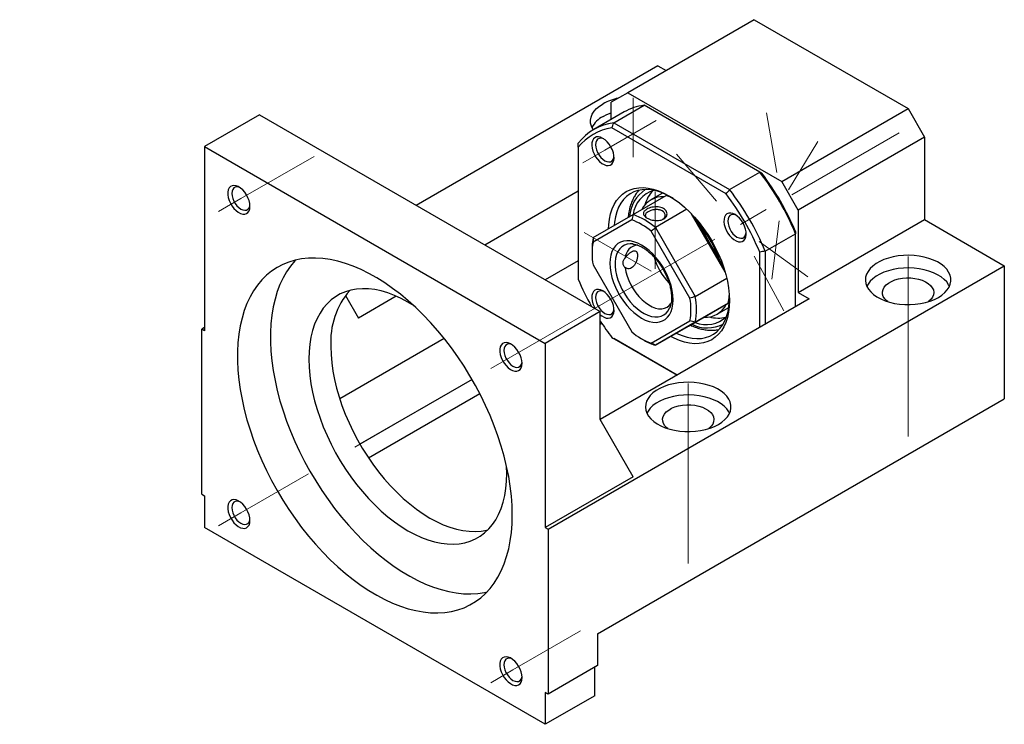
# Model space of a CAD drawing. Header units: millimetres. Extents: x 33 to 273, y 7 to 196.
# Tile 8 of 8: x 169 to 254, y 118 to 179. Entities that reach past the tile are written whole.
import ezdxf

# ---------------------------------------------------------------- set-up
doc = ezdxf.new("R2010")
doc.units = ezdxf.units.MM
doc.linetypes.add('CENTERX2', pattern=[20.32, 12.7, -2.54, 2.54, -2.54])
doc.layers.add('FORMAT', color=7, linetype='Continuous')
doc.styles.add('SLDTEXTSTYLE1', font='TXT', dxfattribs={"width": 0.75, "bigfont": 'bigfont'})
doc.styles.add('SLDTEXTSTYLE4', font='TXT', dxfattribs={"width": 0.675, "bigfont": 'bigfont'})

# ---------------------------------------------------------------- blocks, each defined once
blk = doc.blocks.new('SW_NOTE_0')
at = {"layer": 'FORMAT', "color": 0, "char_height": 3.175, "attachment_point": 2}
for s, insert, style in [('\\M+19655\\M+196CA\\M+19AA4 I-I', (8.632, 4.093), 'SLDTEXTSTYLE1'), ('\\M+194E4\\M+197E1 1 : 1.5', (8.386, -1.141), 'SLDTEXTSTYLE4')]:
    blk.add_mtext(s, dxfattribs=dict(at, insert=insert, style=style))

msp = doc.modelspace()

# ---------------------------------------------------------------- linework, layer by layer
at = {"color": 7, "linetype": 'Continuous', "lineweight": 25}
for p, q in [((232.2010722, 178.88623909), (221.35876864, 172.62711048)), ((232.2010722, 178.88623909), (245.40039919, 171.26642982)), ((223.95149305, 174.93885063), (203.21191706, 162.96614825)), ((223.95149305, 174.93885063), (224.65737374, 174.53135438)), ((221.35876864, 172.62711048), (219.94455485, 171.81043683)), ((221.35876864, 172.62711048), (234.55809563, 165.0073012)), ((219.94455485, 170.33235401), (219.94455485, 171.81043683)), ((220.16344977, 170.05152039), (222.75617462, 171.54826859)), ((232.68928417, 165.8140065), (222.75617462, 171.54826859)), ((189.77466408, 170.72330594), (185.06061986, 168.00194614)), ((189.77466408, 170.72330594), (219.00174389, 153.85087191)), ((221.05660471, 170.97432566), (218.46387986, 169.47757747)), ((234.55809563, 165.0073012), (245.40039919, 171.26642982)), ((245.40039919, 171.26642982), (246.81461298, 168.81693968)), ((220.16344977, 170.05152039), (230.09655932, 164.3172583)), ((229.79328201, 163.94802017), (219.99532336, 169.60426131)), ((246.81461298, 168.81693968), (235.97230942, 162.55781106)), ((246.81461298, 168.81693968), (246.81461298, 161.74025243)), ((185.06061986, 168.00194614), (185.06061986, 152.21549083)), ((185.06061986, 168.00194614), (214.28769967, 151.1295121)), ((217.11612814, 167.94159695), (217.11612814, 156.62727594)), ((230.09655932, 164.3172583), (232.68928417, 165.8140065)), ((235.97230942, 162.55781106), (234.55809563, 165.0073012)), ((217.11612814, 164.18947692), (209.10447409, 159.56444748)), ((221.81414086, 162.1746087), (224.64256757, 163.80742468)), ((224.2935268, 163.99049709), (223.35071848, 163.44622543)), ((224.35334371, 164.02360058), (224.2935268, 163.99049709)), ((225.20910112, 163.58938439), (225.16173871, 163.60265452)), ((218.39849078, 160.20215487), (221.81414086, 162.1746087)), ((226.43120233, 162.62587172), (223.73182401, 161.06755378)), ((229.70415372, 157.25497017), (226.83188298, 162.22988913)), ((235.97230942, 162.55781106), (235.97230942, 155.48112382)), ((221.69559209, 161.72127322), (218.37896713, 159.80600397)), ((227.07527456, 161.9677166), (229.59879406, 157.59685261)), ((235.97230942, 155.48112382), (246.81461298, 161.74025243)), ((246.81461298, 161.74025243), (253.64997834, 157.79428001)), ((226.69559226, 155.00491848), (223.3789673, 160.7494814)), ((223.73182401, 161.06755378), (227.14747409, 155.15147432)), ((233.14388183, 159.0391409), (235.73660669, 160.5358891)), ((235.73660669, 154.25651132), (235.73660669, 160.5358891)), ((221.83661781, 159.64646573), (221.78360327, 159.65286737)), ((218.29463963, 159.15487201), (218.29463919, 158.88273568)), ((232.67247724, 152.48762761), (232.67247724, 158.96110777)), ((233.14388183, 159.0391409), (233.14388183, 152.75976313)), ((217.11612814, 158.20151106), (214.29076585, 156.57046413)), ((214.52340241, 135.2069885), (253.64997834, 157.79428001)), ((218.37896713, 157.86210442), (221.69559209, 152.11754149)), ((253.64997834, 157.79428001), (253.64997834, 146.36270886)), ((227.14747409, 155.15147432), (229.84680324, 156.70976387)), ((235.97230942, 155.48112382), (236.91511774, 154.93685216)), ((197.14293682, 155.23896752), (198.25994772, 153.30403567)), ((201.50185346, 155.17554801), (198.25994772, 153.30403567)), ((236.91511774, 154.93685216), (219.00220487, 144.59594767)), ((226.56025072, 152.59736677), (229.9759008, 154.56982059)), ((229.9759008, 154.56982059), (227.14747409, 152.93700461)), ((230.05804588, 155.12108248), (230.07023949, 155.16873334)), ((219.00174389, 153.85087191), (214.28769967, 151.1295121)), ((219.00174389, 144.59674322), (219.00174389, 153.85087191)), ((229.01692455, 153.63100503), (229.95973287, 154.17527669)), ((219.14018839, 152.83782757), (219.00174565, 152.75790627)), ((223.3789673, 151.14574967), (226.69559226, 153.06101892)), ((227.14747409, 152.93700461), (223.73182401, 150.96455079)), ((185.06061986, 152.48762742), (184.82491712, 152.35155913)), ((184.82491712, 138.19818483), (184.82491712, 152.35155913)), ((185.06061986, 152.21549083), (184.82491712, 152.35155913)), ((223.73182401, 150.96455079), (226.56025072, 152.59736677)), ((205.61318019, 151.56100056), (196.65446187, 146.38924256)), ((219.99532336, 151.64036354), (225.60006857, 148.404813)), ((225.60002988, 148.40479009), (220.16344977, 151.54326098)), ((222.53659015, 151.53466485), (222.77225458, 151.39857495)), ((214.28769967, 151.1295121), (214.28769967, 135.3430568)), ((208.00882198, 148.0449074), (198.38837005, 142.49113871)), ((208.68581101, 146.80264397), (199.13737574, 141.29044962)), ((218.76604467, 126.2246426), (253.64997834, 146.36270886)), ((221.83017324, 139.69723411), (219.00174389, 144.59674322)), ((210.98787012, 139.96928229), (210.97144865, 140.58807942)), ((221.83017324, 139.69723411), (214.28769967, 135.3430568)), ((184.82491712, 138.19818483), (185.06061986, 138.06211653)), ((185.06061986, 138.06211653), (185.06061986, 135.34031439)), ((214.28769967, 118.46788036), (185.06061986, 135.34031439)), ((214.28769967, 135.3430568), (214.52340241, 135.2069885)), ((214.52340241, 135.2069885), (214.52340241, 121.0536142)), ((218.76604467, 126.2246426), (218.76604467, 123.50283945)), ((218.76604467, 123.50283945), (214.52340241, 121.0536142)), ((218.53034193, 120.9171056), (218.53034193, 123.36677153)), ((214.52340241, 121.0536142), (214.28769967, 121.1896825)), ((214.28769967, 121.1896825), (214.28769967, 118.46788036)), ((218.53034193, 120.9171056), (214.28769967, 118.46788036))]:
    msp.add_line(p, q, dxfattribs=at)
at = {"color": 7, "linetype": 'Continuous', "lineweight": 25, "flags": 128}
for points in [[(218.39466859, 169.43678527), (218.35358375, 169.50379423), (218.2367404, 169.75552838), (218.17437096, 170.0136438), (218.16741893, 170.27422754), (218.2159901, 170.53332913), (218.3193491, 170.78702141), (218.47592903, 171.03145782), (218.68335475, 171.2629345), (218.93848433, 171.47794059), (219.23744795, 171.67321815)], [(219.23744795, 170.58449702), (219.57571526, 170.75708504), (219.94455528, 170.90312227)], [(219.22763607, 168.71147631), (219.03547762, 168.79984257), (218.85118613, 168.83946111), (218.68230678, 168.82871031), (218.53575297, 168.76803114), (218.41752535, 168.65990631), (218.33246335, 168.50876342), (218.2840498, 168.3207907), (218.2742669, 168.10368245), (218.30351505, 167.8663285), (218.37059703, 167.61844468), (218.47276626, 167.37018037), (218.60583967, 167.13170003), (218.76436977, 166.91276598), (218.94186551, 166.72234169), (219.1310614, 166.5682235), (219.32421075, 166.45672075), (219.51340619, 166.39239828), (219.69090238, 166.37789009), (219.84943248, 166.41378918), (219.98250589, 166.49862623), (220.08467512, 166.62892846), (220.15175666, 166.79936134), (220.18100481, 167.00294608), (220.17122191, 167.23134943), (220.12280879, 167.475219), (220.0377468, 167.72457238), (219.91951918, 167.96919991), (219.77296537, 168.19908652), (219.60408602, 168.40482126), (219.41979453, 168.57798113), (219.22763607, 168.71147631)], [(219.31419121, 168.65696757), (219.21692375, 168.69476789), (219.05003101, 168.72367669), (218.90031794, 168.70147462), (218.77529063, 168.62927443), (218.68121974, 168.51069727), (218.62282133, 168.35168838), (218.60302417, 168.16022148), (218.62282133, 167.94589727), (218.68121974, 167.71946351), (218.77529063, 167.49227391), (218.90031794, 167.27572026), (219.05003101, 167.08066316), (219.21692375, 166.9168817), (219.39262694, 166.79258988), (219.56833012, 166.71401912), (219.73522242, 166.68511057), (219.88493593, 166.70731239), (220.00996324, 166.77951259), (220.10403413, 166.89809025), (220.16243254, 167.05709864), (220.17831136, 167.16010533)], [(188.96208689, 162.89109715), (188.94254656, 163.12427555), (188.88472459, 163.37046846), (188.79098913, 163.61959593), (188.66517727, 163.86146101), (188.51243885, 164.0861594), (188.33902827, 164.28449366), (188.15204554, 164.44834268), (187.9591438, 164.57099891), (187.76822209, 164.64744097), (187.58709513, 164.67454056), (187.42317989, 164.65118556), (187.28318738, 164.57833326), (187.17284693, 164.45896674), (187.09667703, 164.29797264), (187.05779657, 164.10194193), (187.05779657, 163.8789002), (187.09667703, 163.63797805), (187.17284693, 163.38904108), (187.28318738, 163.14227818), (187.42317989, 162.90779396), (187.58709513, 162.69518646), (187.76822209, 162.5131603), (187.9591438, 162.36916885), (188.15204554, 162.26910547), (188.33902827, 162.21706882), (188.51243885, 162.21518748), (188.66517727, 162.26353886), (188.79098913, 162.36014365), (188.88472459, 162.50104746), (188.94254656, 162.68048056), (188.96208689, 162.89109715)], [(188.10055526, 164.48552933), (188.01119077, 164.5198163), (187.84678908, 164.54829441), (187.69930936, 164.52642334), (187.57614924, 164.45530141), (187.48348149, 164.33849322), (187.42595544, 164.18185731), (187.40645374, 163.99324851), (187.42595544, 163.78212354), (187.48348149, 163.55906945), (187.57614924, 163.33527037), (187.69930936, 163.12194978), (187.84678908, 162.92980326), (188.01119077, 162.76846621), (188.18427119, 162.64602917), (188.35735162, 162.56863181), (188.5217533, 162.54015472), (188.66923215, 162.56202527), (188.79239314, 162.63314771), (188.88506001, 162.7499554), (188.94258695, 162.9065908), (188.95755698, 163.0009986)], [(219.71103496, 160.96011679), (219.72858517, 161.29818272), (219.78763159, 161.78200968), (219.88554267, 162.23548714), (220.02157382, 162.65516337), (220.19468937, 163.03784467), (220.40357134, 163.38061884), (220.6466309, 163.6808767), (220.92201753, 163.93633367), (221.22763596, 164.14504489), (221.56115978, 164.30542258), (221.92005095, 164.41624543), (222.30157784, 164.47667086), (222.70283691, 164.48623812), (223.12077439, 164.44487539), (223.5522095, 164.35289695), (223.99385881, 164.21100234), (224.44236096, 164.02027218), (224.89430269, 163.78215778), (225.34624441, 163.49847137), (225.79474656, 163.17137197), (226.23639587, 162.80334915), (226.66783099, 162.3972032), (227.08576847, 161.95602559), (227.48702754, 161.48317446), (227.86855442, 160.98224747), (228.22744559, 160.4570577), (228.56096941, 159.91160161), (228.86658784, 159.35003085), (229.14197447, 158.77661925), (229.38503403, 158.19573079), (229.59391601, 157.61178663), (229.76703155, 157.02923038), (229.9030627, 156.45249592), (230.00097378, 155.88597274), (230.0600202, 155.33397224), (230.07975239, 154.80069546), (230.0600202, 154.29020099), (230.00097378, 153.80637403), (229.9030627, 153.35289658), (229.76703155, 152.93322034), (229.59391601, 152.55053904), (229.38503403, 152.20776487), (229.14197447, 151.90750701), (228.86658784, 151.65205005), (228.56096941, 151.44333882), (228.22744559, 151.28296113), (227.86855442, 151.17213828), (227.48702754, 151.11171286), (227.08576847, 151.10214559), (226.66783099, 151.14350832), (226.23639587, 151.23548676), (225.79474656, 151.37738138), (225.34624441, 151.56811153), (225.0442225, 151.72218201)], [(225.01434732, 163.71125227), (224.6863126, 163.87917307), (224.24619304, 164.06440398), (223.81318937, 164.20024597), (223.39078795, 164.28560606), (222.98238971, 164.31979649), (222.59128254, 164.30254203), (222.22061593, 164.23398193), (221.87337398, 164.11466732), (221.55235241, 163.94556019), (221.26013623, 163.72802125), (220.99907778, 163.46380206), (220.77127889, 163.15503021), (220.57857428, 162.80419133), (220.42251503, 162.41411043), (220.30435766, 161.98792821), (220.22505354, 161.52907615), (220.19645997, 161.24043788)], [(230.5609693, 162.1688823), (230.36881084, 162.25724856), (230.18451935, 162.2968671), (230.01564001, 162.28611631), (229.86908619, 162.22543714), (229.75085858, 162.1173123), (229.66579658, 161.96616942), (229.61738346, 161.77819644), (229.60760056, 161.56108819), (229.63684872, 161.32373424), (229.70393026, 161.07585067), (229.80609948, 160.82758636), (229.93917289, 160.58910603), (230.09770299, 160.37017197), (230.27519918, 160.17974743), (230.46439462, 160.02562949), (230.65754397, 159.91412675), (230.84673986, 159.84980402), (231.0242356, 159.83529608), (231.18276571, 159.87119517), (231.31583911, 159.95603223), (231.41800834, 160.08633446), (231.48509032, 160.25676707), (231.51433847, 160.46035182), (231.50455558, 160.68875517), (231.45614202, 160.93262499), (231.37108002, 161.18197837), (231.2528524, 161.42660591), (231.10629859, 161.65649251), (230.93741924, 161.86222725), (230.75312776, 162.03538713), (230.5609693, 162.1688823)], [(230.64752444, 162.11437356), (230.55025697, 162.15217389), (230.38336467, 162.18108243), (230.23365116, 162.15888061), (230.10862386, 162.08668042), (230.01455297, 161.96810326), (229.95615456, 161.80909437), (229.93635783, 161.61762722), (229.95615456, 161.40330326), (230.01455297, 161.17686951), (230.10862386, 160.9496799), (230.23365116, 160.73312625), (230.38336467, 160.5380689), (230.55025697, 160.37428769), (230.72596016, 160.24999587), (230.90166335, 160.17142511), (231.06855609, 160.14251631), (231.21826916, 160.16471839), (231.34329647, 160.23691858), (231.43736735, 160.35549624), (231.49576576, 160.51450463), (231.51164459, 160.61751132)], [(225.24980982, 154.86760114), (225.23003241, 155.256579), (225.17098862, 155.66271917), (225.0735394, 156.08009921), (224.93910588, 156.50263285), (224.76964811, 156.92415864), (224.56763761, 157.33852948), (224.33601982, 157.73970325), (224.07817243, 158.12182966), (223.79785528, 158.47933689), (223.49915606, 158.80701114), (223.18643062, 159.10007446), (222.86423906, 159.35425327), (222.5372797, 159.56584111), (222.21032033, 159.73175251), (221.88812878, 159.84956816), (221.57540333, 159.91756995), (221.27670412, 159.93476647), (220.99638696, 159.90090654), (220.73853957, 159.8164844), (220.50692178, 159.68273083), (220.30491128, 159.50159636), (220.13545351, 159.27572234), (220.00101999, 159.00840233), (219.90357077, 158.70353477), (219.84452698, 158.3655651), (219.82474957, 157.99942175), (219.84452698, 157.61044389), (219.90357077, 157.20430373), (220.00101999, 156.78692369), (220.13545351, 156.36439004), (220.30491128, 155.94286425), (220.50692178, 155.52849341), (220.73853957, 155.12731964), (220.99638696, 154.74519323), (221.27670412, 154.38768601), (221.57540333, 154.06001175), (221.88812878, 153.76694843), (222.21032033, 153.51276963), (222.5372797, 153.30118178), (222.86423906, 153.13527038), (223.18643062, 153.01745474), (223.49915606, 152.94945294), (223.79785528, 152.93225642), (224.07817243, 152.96611635), (224.33601982, 153.05053849), (224.56763761, 153.18429206), (224.76964811, 153.36542654), (224.93910588, 153.59130055), (225.0735394, 153.85862056), (225.17098862, 154.16348812), (225.23003241, 154.50145779), (225.24980982, 154.86760114)], [(211.45927296, 136.43151222), (211.43969838, 137.22685463), (211.38103963, 138.04215539), (211.2834925, 138.87470558), (211.14738013, 139.72173997), (210.97315472, 140.58044491), (210.7613949, 141.44796795), (210.51280489, 142.3214265), (210.22820917, 143.19792048), (209.90855518, 144.07453639), (209.55490273, 144.94836378), (209.16842754, 145.81649883), (208.75041334, 146.67605846), (208.30224922, 147.52418653), (207.82542261, 148.35806641), (207.32151928, 149.17492712), (206.79221149, 149.97205625), (206.23925889, 150.74680554), (205.66449705, 151.49660046), (205.06983619, 152.2189512), (204.4572515, 152.91145818), (203.82877745, 153.57182041), (203.18650273, 154.19784354), (202.53256013, 154.78744967), (201.86912219, 155.33867992), (201.19839275, 155.84970236), (200.52260003, 156.31881999), (199.84398886, 156.74447329), (199.16481356, 157.12525033), (198.48733019, 157.45988423), (197.81378953, 157.74726421), (197.14642865, 157.98643548), (196.48746464, 158.17660484), (195.83908675, 158.31713812), (195.20344817, 158.40757002), (194.5826611, 158.44760083), (193.97878764, 158.43709566), (193.39383328, 158.37609018), (192.82974162, 158.26478761), (192.28838642, 158.10355823), (191.77156596, 157.89293553), (191.28099772, 157.63362032), (190.81831049, 157.32647411), (190.38504089, 156.97251808), (189.98262893, 156.57292653), (189.61241189, 156.12902734), (189.27561818, 155.64229543), (188.9733682, 155.11434714), (188.7066647, 154.5469367), (188.47639451, 153.94194861), (188.28332155, 153.30139311), (188.12808769, 152.62739803), (188.01120921, 151.92220171), (187.93307422, 151.18814692), (187.89394175, 150.42767238), (187.89394175, 149.64330433), (187.93307422, 148.8376484), (188.01120921, 148.01338088), (188.12808769, 147.17323954), (188.28332155, 146.32001525), (188.47639451, 145.45654245), (188.7066647, 144.58569007), (188.9733682, 143.71035032), (189.27561818, 142.83343163), (189.61241189, 141.95784598), (189.98262893, 141.0865033), (190.38504089, 140.22229678), (190.81831049, 139.36809832), (191.28099772, 138.52674481), (191.77156596, 137.70103156), (192.28838642, 136.89370066), (192.82974162, 136.10743587), (193.39383328, 135.34484693), (193.97878764, 134.60846753), (194.5826611, 133.9007449), (195.20344817, 133.22403021), (195.83908675, 132.58056943), (196.48746464, 131.97250153), (197.14642865, 131.40184724), (197.81378953, 130.87050004), (198.48733019, 130.38022653), (199.16481356, 129.93265477), (199.84398886, 129.52927271), (200.52260003, 129.17141823), (201.19839275, 128.8602822), (201.86912219, 128.5968969), (202.53256013, 128.38213802), (203.18650273, 128.21671809), (203.82877745, 128.1011866), (204.4572515, 128.03592815), (205.06983619, 128.0211599), (205.66449705, 128.05692983), (206.23925889, 128.14311885), (206.79221149, 128.27944265), (207.32151928, 128.46544602), (207.82542261, 128.70051233), (208.30224922, 128.98385992), (208.75041334, 129.31454871), (209.16842754, 129.69147942), (209.55490273, 130.11339971), (209.90855518, 130.57890868), (210.22820917, 131.08645995), (210.51280489, 131.63436671), (210.7613949, 132.22080933), (210.97315472, 132.84383969), (211.14738013, 133.50138825), (211.2834925, 134.19127065), (211.38103963, 134.91119532), (211.43969838, 135.65877013), (211.45927296, 136.43151222)], [(192.87656677, 158.27613406), (192.81105827, 158.20574403), (192.44084123, 157.76184485), (192.10404752, 157.27511294), (191.80179754, 156.74716465), (191.53509404, 156.1797542), (191.30482386, 155.57476612), (191.1117509, 154.93421061), (190.95651703, 154.26021553), (190.83963855, 153.55501921), (190.76150356, 152.82096443), (190.72237109, 152.06048988), (190.72237109, 151.27612184), (190.76150356, 150.4704659), (190.83963855, 149.64619838), (190.95651703, 148.80605704), (191.1117509, 147.95283275), (191.30482386, 147.08935996), (191.53509404, 146.21850757), (191.80179754, 145.34316782), (192.10404752, 144.46624913), (192.44084123, 143.59066348), (192.81105827, 142.7193208), (193.21347023, 141.85511429), (193.64673984, 141.00091582), (194.10942706, 140.15956231), (194.5999953, 139.33384907), (195.11681577, 138.52651816), (195.65817096, 137.74025337), (196.22226263, 136.97766443), (196.80721698, 136.24128503), (197.41109044, 135.5335624), (198.03187752, 134.85684772), (198.66751609, 134.21338693), (199.31589399, 133.60531903), (199.97485799, 133.03466475), (200.64221887, 132.50331755), (201.31575954, 132.01304403), (201.99324291, 131.56547228), (202.6724182, 131.16209022), (203.35102937, 130.80423574), (204.02682209, 130.4930997), (204.69755154, 130.2297144), (205.36098947, 130.01495552), (206.01493207, 129.8495356), (206.6572068, 129.73400411), (207.28568085, 129.66874566), (207.89826553, 129.65397741), (208.49292639, 129.68974733), (209.06768824, 129.77593636), (209.30018474, 129.82651045)], [(247.99312404, 155.07291969), (248.29208766, 155.26819726), (248.54721724, 155.48320334), (248.75464274, 155.7146799), (248.91122289, 155.95911644), (249.01458178, 156.21280866), (249.06315328, 156.47191043), (249.0562013, 156.7324942), (248.99383143, 156.99060938), (248.87698845, 157.24234375), (248.70744378, 157.48388113), (248.48776736, 157.71156016), (248.22129037, 157.92192879), (247.91205071, 158.11179901), (247.56473746, 158.27829181), (247.18461506, 158.41888363), (246.77744619, 158.53144298), (246.34940238, 158.61426397), (245.90697209, 158.66609129), (245.45686291, 158.68613881), (245.00589799, 158.67410277), (244.56091354, 158.63016542), (244.12865502, 158.55499295), (243.71567397, 158.44972556), (243.32823248, 158.3159578), (242.97220203, 158.1557187), (242.65298092, 157.97143628), (242.37540858, 157.76590427), (242.14369091, 157.54223906), (241.96134279, 157.30383023), (241.83112615, 157.0542927), (241.75501597, 156.79740852), (241.73416689, 156.53707214), (241.7688937, 156.27722948), (241.85867131, 156.0218201), (242.00213699, 155.77471566), (242.19711665, 155.53966209), (242.44065519, 155.32022208), (242.72906037, 155.11972238), (243.05796076, 154.94120206), (243.42236944, 154.78736819), (243.81676384, 154.6605517), (244.23516439, 154.56267576), (244.67122798, 154.49522352), (245.11834545, 154.45921841), (245.56973864, 154.45520509), (246.01856438, 154.48324463), (246.45801991, 154.54291251), (246.88144208, 154.63330418), (247.2824149, 154.7530485), (247.65485673, 154.90033167), (247.99312404, 155.07291969)], [(221.14001552, 157.63069068), (221.20801814, 157.26609408), (221.31378895, 156.8934346), (221.45535319, 156.5196689), (221.63006856, 156.1517736), (221.83467373, 155.79661632), (222.06534925, 155.46082649), (222.31778934, 155.15067245), (222.58728166, 154.87194341), (222.86879572, 154.62984256), (223.15707658, 154.42888919), (223.44674298, 154.27283422), (223.73238783, 154.16459071), (224.00867903, 154.10617953), (224.27045919, 154.0986905), (224.51284177, 154.14226381), (224.73130216, 154.23608595), (224.92176257, 154.3784055), (225.06511322, 154.54412508)], [(248.94373995, 156.02530756), (248.87698845, 156.15362261), (248.70744378, 156.39516), (248.48776736, 156.62283902), (248.22129037, 156.83320766), (247.91205071, 157.02307788), (247.56473746, 157.18957068), (247.18461506, 157.3301625), (246.77744619, 157.44272185), (246.34940238, 157.52554283), (245.90697209, 157.57737016), (245.45686291, 157.59741768), (245.00589799, 157.58538163), (244.56091354, 157.54144429), (244.12865502, 157.46627182), (243.71567397, 157.36100443), (243.32823248, 157.22723667), (242.97220203, 157.06699757), (242.65298092, 156.88271514), (242.37540858, 156.67718314), (242.14369091, 156.45351792), (241.96134279, 156.2151091), (241.85705788, 156.02530737)], [(243.65424647, 154.70838322), (243.56503521, 154.78068009), (243.39421974, 154.95970882), (243.27536255, 155.15223814), (243.21154256, 155.35328047), (243.20441316, 155.55762951), (243.25415764, 155.75999268), (243.35948986, 155.95512831), (243.51767993, 156.1379832), (243.72463215, 156.30382067), (243.97498531, 156.44834648), (244.26225537, 156.56781745), (244.57900365, 156.65913864), (244.91702511, 156.71994563), (245.26756659, 156.74866263), (245.62154765, 156.74454679), (245.96980114, 156.70770442), (246.30330761, 156.6390895), (246.61342819, 156.54047989), (246.89213355, 156.41442812), (247.1322031, 156.2641999), (247.32741896, 156.09368646), (247.47272691, 155.90730278), (247.5643625, 155.70987687), (247.59995332, 155.50652134), (247.57857598, 155.30250399), (247.50078475, 155.1031083), (247.36859511, 154.91349818), (247.18543018, 154.73858466), (247.14655146, 154.70838297)], [(203.03162112, 154.34175412), (202.50258911, 154.66622008), (201.92353301, 154.97765977), (201.34717683, 155.24196173), (200.77620755, 155.4578952), (200.21328754, 155.6244515), (199.66104134, 155.7408557), (199.12204373, 155.80656336), (198.59880795, 155.8212694), (198.09377324, 155.7849056), (197.60929434, 155.69764062), (197.14763049, 155.55988178), (196.71093382, 155.37227111), (196.30124011, 155.13568308), (195.92046046, 154.85122131), (195.57036986, 154.52021194), (195.25260018, 154.14419811), (194.96863359, 153.72493309), (194.71979333, 153.26437215), (194.50723975, 152.76466218), (194.33196505, 152.22813257), (194.19478497, 151.65728571), (194.09634046, 151.05478225), (194.03708902, 150.42343254), (194.0173081, 149.76617921), (194.03708902, 149.08608732), (194.09634046, 148.38632735), (194.19478497, 147.67016229), (194.33196505, 146.94093067), (194.50723975, 146.20203321), (194.71979333, 145.4569141), (194.96863359, 144.7090483), (195.25260018, 143.96192244), (195.57036986, 143.21901955), (195.92046046, 142.48380418), (196.30124011, 141.75970357), (196.71093382, 141.05009325), (197.14763049, 140.35828334), (197.60929434, 139.68749877), (198.09377324, 139.04086636), (198.59880795, 138.42140189), (199.12204373, 137.83199276), (199.66104134, 137.27538703), (200.21328754, 136.75418134), (200.77620755, 136.27080403), (201.34717683, 135.8275104), (201.92353301, 135.42636568), (202.50258911, 135.06924143), (203.08164521, 134.75780174), (203.65800139, 134.49349978), (204.22897067, 134.27756631), (204.79189067, 134.11101001), (205.34413688, 133.99460581), (205.88313448, 133.92889814), (206.40637027, 133.91419211), (206.91140498, 133.95055591), (207.39588388, 134.03782089), (207.85754773, 134.17557972), (208.29424439, 134.36319039), (208.7039381, 134.59977842), (209.08471776, 134.8842402), (209.43480836, 135.21524957), (209.75257804, 135.59126339), (210.03654462, 136.01052842), (210.28538488, 136.47108936), (210.49793847, 136.97079933), (210.67321316, 137.50732894), (210.81039325, 138.0781758), (210.90883775, 138.68067925), (210.9680892, 139.31202896), (210.98787012, 139.96928229), (210.98787012, 139.96928229)], [(219.22763607, 155.62416141), (219.03547762, 155.71252716), (218.85118613, 155.75214621), (218.68230678, 155.74139542), (218.53575297, 155.68071574), (218.41752535, 155.57259141), (218.33246335, 155.42144853), (218.2840498, 155.2334753), (218.2742669, 155.01636755), (218.30351505, 154.7790131), (218.37059703, 154.53112978), (218.47276626, 154.28286547), (218.57214633, 154.09887598)], [(219.31419121, 155.56965267), (219.21692375, 155.607453), (219.05003101, 155.6363618), (218.90031794, 155.61415972), (218.77529063, 155.54195953), (218.68121974, 155.42338186), (218.62282133, 155.26437348), (218.60302417, 155.07290658), (218.62282133, 154.85858237), (218.68121974, 154.63214811), (218.77529063, 154.40495901), (218.90031794, 154.18840536), (219.05003101, 153.99334826), (219.21692375, 153.8295668), (219.39262694, 153.70527448), (219.56833012, 153.62670422), (219.73522242, 153.59779567), (219.88493593, 153.6199975), (220.00996324, 153.69219769), (220.10403413, 153.81077485), (220.16243254, 153.96978374), (220.17831136, 154.07279043)], [(219.00174609, 153.58121217), (219.1310614, 153.48090809), (219.32421075, 153.36940535), (219.51340619, 153.30508338), (219.69090238, 153.29057469), (219.84943248, 153.32647378), (219.98250589, 153.41131134), (220.08467512, 153.54161356), (220.15175666, 153.71204593), (220.18100481, 153.91563118), (220.17122191, 154.14403403), (220.12280879, 154.3879041), (220.0377468, 154.63725748), (219.91951918, 154.88188451), (219.77296537, 155.11177162), (219.60408602, 155.31750636), (219.41979453, 155.49066573), (219.22763607, 155.62416141), (219.22763607, 155.62416141)], [(225.52966058, 152.00241978), (225.57369649, 151.98134621), (226.01381606, 151.7961153), (226.44681972, 151.66027332), (226.86922114, 151.57491323), (227.27761938, 151.5407228), (227.66872655, 151.55797726), (228.03939316, 151.62653735), (228.38663512, 151.74585196), (228.70765668, 151.91495909), (228.99987286, 152.13249804), (229.26093132, 152.39671723), (229.4887302, 152.70548907), (229.68143481, 153.05632795), (229.83749406, 153.44640885), (229.95565143, 153.87259108), (230.03495556, 154.33144313), (230.07476808, 154.81927066), (230.07838174, 154.93913689)], [(224.94815385, 154.17063657), (224.95167245, 154.17858614), (224.9692411, 154.22001508)], [(229.95973287, 154.17527669), (229.96137989, 154.17622856), (230.01831326, 154.21052241)], [(212.29542077, 149.42105022), (212.27587956, 149.65422912), (212.21805848, 149.90042153), (212.12432213, 150.14954951), (211.99851027, 150.39141458), (211.84577273, 150.61611247), (211.67236216, 150.81444672), (211.48537854, 150.97829626), (211.29247681, 151.10095248), (211.10155509, 151.17739455), (210.92042901, 151.20449363), (210.75651377, 151.18113863), (210.61652038, 151.10828684), (210.50617993, 150.98892031), (210.43001092, 150.8279257), (210.39112957, 150.63189551), (210.39112957, 150.40885377), (210.43001092, 150.16793111), (210.50617993, 149.91899465), (210.61652038, 149.67223175), (210.75651377, 149.43774703), (210.92042901, 149.22513952), (211.10155509, 149.04311387), (211.29247681, 148.89912242), (211.48537854, 148.79905904), (211.67236216, 148.74702189), (211.84577273, 148.74514055), (211.99851027, 148.79349244), (212.12432213, 148.89009723), (212.21805848, 149.03100053), (212.27587956, 149.21043413), (212.29542077, 149.42105022)], [(195.90292298, 150.85472151), (195.9227039, 150.17462962), (195.98195534, 149.47486965), (196.08039985, 148.75870459), (196.21757993, 148.02947297), (196.39285463, 147.29057551), (196.60540821, 146.5454564), (196.85424847, 145.7975906), (197.13821506, 145.05046474), (197.45598474, 144.30756185), (197.80607534, 143.57234648), (198.18685499, 142.84824587), (198.5965487, 142.13863555), (199.03324537, 141.44682564), (199.49490922, 140.77604107), (199.97938812, 140.12940866), (200.48442283, 139.50994419), (201.00765861, 138.92053506), (201.54665622, 138.36392933), (202.09890242, 137.84272364), (202.66182243, 137.35934633), (203.23279171, 136.9160527), (203.80914789, 136.51490798), (204.38820399, 136.15778373), (204.96726009, 135.84634404), (205.54361627, 135.58204208), (206.11458555, 135.36610861), (206.67750555, 135.19955231), (207.22975176, 135.08314811), (207.76874936, 135.01744044), (208.29198515, 135.00273441), (208.79701986, 135.03909821), (209.28149876, 135.12636319), (209.37038866, 135.14849871)], [(211.43388826, 151.01548291), (211.34452377, 151.04976988), (211.18012209, 151.07824798), (211.03264324, 151.05637641), (210.90948225, 150.98525498), (210.81681538, 150.86844629), (210.75928844, 150.71181088), (210.73978674, 150.52320209), (210.75928844, 150.31207711), (210.81681538, 150.08902252), (210.90948225, 149.86522395), (211.03264324, 149.65190285), (211.18012209, 149.45975684), (211.34452377, 149.29841978), (211.5176042, 149.17598274), (211.69068462, 149.09858538), (211.85508631, 149.07010829), (212.00256603, 149.09197834), (212.12572615, 149.16310129), (212.2183939, 149.27990846), (212.27591995, 149.43654438), (212.29088999, 149.53095218)], [(229.13694319, 144.18747819), (229.43590747, 144.38275614), (229.69103639, 144.59776184), (229.89846123, 144.82923802), (230.05504204, 145.07367494), (230.15840016, 145.32736671), (230.20697265, 145.58646906), (230.20002105, 145.84705305), (230.13764986, 146.10516746), (230.02080826, 146.35690263), (229.85126378, 146.59844012), (229.63158651, 146.82611866), (229.36510955, 147.03648731), (229.05587022, 147.22635772), (228.70855735, 147.39285074), (228.32843493, 147.53344254), (227.92126476, 147.64600115), (227.49322224, 147.72882288), (227.05079185, 147.78065014), (226.60068282, 147.80069775), (226.14971681, 147.78866108), (225.70473302, 147.74472411), (225.27247494, 147.6695519), (224.8594929, 147.56428393), (224.47205185, 147.43051643), (224.11602074, 147.27027694), (223.79680051, 147.08599503), (223.51922751, 146.88046264), (223.28751028, 146.65679768), (223.10516106, 146.41838823), (222.97494486, 146.16885095), (222.89883556, 145.91196727), (222.87798516, 145.65163014), (222.91271241, 145.39178773), (223.00248959, 145.1363781), (223.14595658, 144.88927441), (223.34093492, 144.65422008), (223.58447346, 144.43478007), (223.87287908, 144.23428063), (224.20177992, 144.05576056), (224.56618859, 143.90192668), (224.96058387, 143.77511071), (225.37898266, 143.67723375), (225.81504801, 143.60978253), (226.26216373, 143.57377641), (226.71355735, 143.56976334), (227.16238441, 143.59780363), (227.60183906, 143.65747101), (228.02526211, 143.74786319), (228.42623405, 143.867607), (228.79867522, 144.01488979), (229.13694319, 144.18747819)], [(230.08755921, 145.13986613), (230.02080826, 145.26818149), (229.85126378, 145.50971899), (229.63158651, 145.73739752), (229.36510955, 145.94776617), (229.05587022, 146.13763658), (228.70855735, 146.3041296), (228.32843493, 146.44472141), (227.92126476, 146.55728001), (227.49322224, 146.64010175), (227.05079185, 146.69192901), (226.60068282, 146.71197662), (226.14971681, 146.69993994), (225.70473302, 146.65600297), (225.27247494, 146.58083076), (224.8594929, 146.4755628), (224.47205185, 146.34179529), (224.11602074, 146.18155581), (223.79680051, 145.99727389), (223.51922751, 145.79174151), (223.28751028, 145.56807655), (223.10516106, 145.32966709), (223.00087659, 145.13986562)], [(224.7980665, 143.82294223), (224.70885392, 143.89523833), (224.53803889, 144.07426732), (224.41918214, 144.26679689), (224.35536128, 144.46783871), (224.34823143, 144.6721875), (224.39797613, 144.87455079), (224.50330813, 145.0696863), (224.66149842, 145.25254131), (224.86845174, 145.41837943), (225.11880402, 145.56290472), (225.40607518, 145.68237633), (225.72282368, 145.77369764), (226.06084492, 145.83450451), (226.4113864, 145.86322151), (226.76536724, 145.85910554), (227.11361963, 145.82226254), (227.44712676, 145.753648), (227.75724767, 145.65503858), (228.03595336, 145.528987), (228.27602181, 145.37875815), (228.47123899, 145.20824547), (228.61654639, 145.02186147), (228.70818242, 144.82443582), (228.7437728, 144.62108003), (228.72239557, 144.41706274), (228.6446039, 144.2176668), (228.51241382, 144.02805643), (228.32924889, 143.85314291), (228.29037018, 143.82294122)], [(188.96208689, 135.94662542), (188.94254656, 136.17980281), (188.88472459, 136.42599572), (188.79098913, 136.6751242), (188.66517727, 136.91698826), (188.51243885, 137.14168768), (188.33902827, 137.34002193), (188.15204554, 137.50387095), (187.9591438, 137.62652718), (187.76822209, 137.70296924), (187.58709513, 137.73006782), (187.42317989, 137.70671282), (187.28318738, 137.63386052), (187.17284693, 137.51449399), (187.09667703, 137.35350091), (187.05779657, 137.15746919), (187.05779657, 136.93442745), (187.09667703, 136.69350632), (187.17284693, 136.44456833), (187.28318738, 136.19780544), (187.42317989, 135.96332122), (187.58709513, 135.75071371), (187.76822209, 135.56868857), (187.9591438, 135.42469712), (188.15204554, 135.32463374), (188.33902827, 135.27259709), (188.51243885, 135.27071575), (188.66517727, 135.31906612), (188.79098913, 135.41567192), (188.88472459, 135.55657472), (188.94254656, 135.73600782), (188.96208689, 135.94662542)], [(188.10055526, 137.5410576), (188.01119077, 137.57534457), (187.84678908, 137.60382166), (187.69930936, 137.58195162), (187.57614924, 137.51082867), (187.48348149, 137.39402149), (187.42595544, 137.23738558), (187.40645374, 137.04877678), (187.42595544, 136.83765181), (187.48348149, 136.61459772), (187.57614924, 136.39079763), (187.69930936, 136.17747805), (187.84678908, 135.98533052), (188.01119077, 135.82399448), (188.18427119, 135.70155744), (188.35735162, 135.62416008), (188.5217533, 135.59568197), (188.66923215, 135.61755354), (188.79239314, 135.68867497), (188.88506001, 135.80548367), (188.94258695, 135.96211907), (188.95755698, 136.05652687)], [(212.29542077, 122.47657849), (212.27587956, 122.70975638), (212.21805848, 122.95594879), (212.12432213, 123.20507778), (211.99851027, 123.44694184), (211.84577273, 123.67164074), (211.67236216, 123.86997499), (211.48537854, 124.03382453), (211.29247681, 124.15648075), (211.10155509, 124.23292282), (210.92042901, 124.26002089), (210.75651377, 124.23666589), (210.61652038, 124.16381409), (210.50617993, 124.04444757), (210.43001092, 123.88345398), (210.39112957, 123.68742277), (210.39112957, 123.46438103), (210.43001092, 123.22345939), (210.50617993, 122.97452191), (210.61652038, 122.72775901), (210.75651377, 122.49327429), (210.92042901, 122.28066678), (211.10155509, 122.09864214), (211.29247681, 121.95465069), (211.48537854, 121.85458731), (211.67236216, 121.80255016), (211.84577273, 121.80066882), (211.99851027, 121.8490197), (212.12432213, 121.9456255), (212.21805848, 122.08652779), (212.27587956, 122.26596139), (212.29542077, 122.47657849)], [(211.43388826, 124.07101118), (211.34452377, 124.10529815), (211.18012209, 124.13377524), (211.03264324, 124.11190468), (210.90948225, 124.04078224), (210.81681538, 123.92397456), (210.75928844, 123.76733915), (210.73978674, 123.57873036), (210.75928844, 123.36760538), (210.81681538, 123.14455079), (210.90948225, 122.9207512), (211.03264324, 122.70743112), (211.18012209, 122.5152841), (211.34452377, 122.35394805), (211.5176042, 122.23151101), (211.69068462, 122.15411365), (211.85508631, 122.12563555), (212.00256603, 122.14750661), (212.12572615, 122.21862854), (212.2183939, 122.33543673), (212.27591995, 122.49207265), (212.29088999, 122.58648045)]]:
    msp.add_lwpolyline(points, dxfattribs=at)
at = {"color": 8, "linetype": 'Continuous', "lineweight": 25, "flags": 128}
for points in [[(221.78360327, 159.65286737), (221.57980373, 159.6612885), (221.31388378, 159.6286504), (221.070761, 159.54511229), (220.8544276, 159.41204558), (220.66843597, 159.23163543), (220.51583957, 159.00684425), (220.39914439, 158.74136287), (220.32026656, 158.43955056), (220.28050123, 158.10636315), (220.28050123, 157.74727152), (220.32026656, 157.36817203), (220.39914439, 156.97528932), (220.51583957, 156.57507455), (220.66843597, 156.17409932), (220.8544276, 155.77894781), (221.070761, 155.39610787), (221.31388378, 155.03186617), (221.57980373, 154.69220344), (221.86415463, 154.38269678), (222.16226735, 154.10842848), (222.46924697, 153.87390191), (222.7800528, 153.68296817), (223.08958149, 153.53876222), (223.39275052, 153.44365185), (223.684582, 153.39919868), (223.96028385, 153.4061331), (224.21532925, 153.46434087), (224.44553018, 153.57286627), (224.64710703, 153.7299273), (224.81674963, 153.93294511), (224.94815385, 154.17063657)], [(228.86632793, 153.92906941), (228.8452769, 153.91681536), (228.83455382, 153.91072064)]]:
    msp.add_lwpolyline(points, dxfattribs=at)
at = {"color": 7, "linetype": 'Continuous', "lineweight": 25}
for centre, radius, start, end in [((221.47687068, 167.64771266), 4.6064855, 101.6104184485, 119.0875573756), ((223.36773717, 166.93392912), 4.65468984, 97.5497095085, 119.7698303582), ((220.26042342, 168.61280583), 2.22127103, 117.4217058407, 152.6849441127), ((220.7547958, 165.50913711), 4.58071348, 97.4172840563, 142.5934676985), ((220.62433989, 165.19076057), 4.45809943, 98.1112270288, 141.899524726), ((214.59640033, 151.84933017), 22.85529765, 22.3378721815, 37.6621279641), ((215.14789353, 152.1677012), 22.29815988, 22.5811094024, 37.4188907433), ((224.30859636, 161.8344975), 2.52178715, 106.5727702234, 172.3105856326), ((225.55639294, 162.26559936), 2.82971644, 135.9060349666, 164.9870191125), ((223.16056229, 159.2864361), 4.75769665, 63.7933784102, 71.8505675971), ((212.08376408, 150.39881693), 22.29815988, 22.5811094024, 37.4188907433), ((212.00367548, 150.35258198), 22.85529765, 22.3378721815, 37.6621279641), ((224.364358, 161.69036004), 2.02294803, 86.8831395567, 153.1114859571), ((219.85729284, 156.57041147), 5.93601556, 49.2533238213, 70.7520527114), ((219.76566948, 156.43428739), 5.62821645, 50.0591110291, 69.9462655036), ((222.08422789, 156.17195974), 7.45799752, 15.4941445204, 44.5058556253), ((221.70195436, 155.95128055), 7.85126138, 17.3823722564, 42.6176278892), ((223.92400486, 158.83405419), 5.62957634, 170.0580331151, 189.9419668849), ((223.32900158, 159.18444276), 5.03444879, 168.3373064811, 180.3365391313), ((222.33893386, 158.3771739), 1.2012624, 96.8326430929, 176.4200747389), ((228.43372577, 159.83735689), 4.98881938, 195.1235689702, 224.7886921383), ((237.5753731, 165.12890421), 22.15532414, 202.5648237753, 209.3182872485), ((202.57853605, 151.29664666), 6.69022479, 139.1170734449, 183.787450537), ((221.15055453, 154.0329687), 5.62957634, 350.0580331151, 9.9419668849), ((221.3141804, 154.04423946), 5.93744762, 349.2523753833, 10.7476246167), ((225.31869214, 155.54666567), 4.75855217, 348.1539927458, 356.2007338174), ((228.00441838, 155.38493151), 2.0210832, 266.836441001, 333.1743107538), ((237.45210742, 165.01115086), 21.98902597, 212.9578157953, 217.4498202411), ((228.09942244, 155.27073338), 2.52540976, 247.7343668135, 313.3689993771), ((229.09731838, 156.10274045), 2.80190504, 254.8600320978, 284.236126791), ((225.30888991, 156.4327355), 5.62821645, 230.059111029, 249.9462655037), ((225.35682797, 155.83496938), 5.13435635, 239.7755972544, 251.548842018)]:
    msp.add_arc(centre, radius, start, end, dxfattribs=at)
at = {"color": 8, "linetype": 'Continuous', "lineweight": 25}
for centre, radius, start, end in [((224.51630793, 161.80950009), 3.0053067, 123.3455398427, 176.3053383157), ((228.18230818, 155.50518414), 3.04682681, 244.0776084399, 296.260794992)]:
    msp.add_arc(centre, radius, start, end, dxfattribs=at)
at = {"color": 7, "linetype": 'Continuous', "lineweight": 25}
for points in [[(219.9953229, 169.60426127), (220.0511946, 169.75339645), (220.10723924, 169.9024823), (220.16344984, 170.05151996)], [(217.11612779, 167.94159699), (217.11612779, 168.05846763), (217.11612779, 168.17518909), (217.11612779, 168.29176651)], [(232.85741125, 165.7169042), (232.80153956, 165.74917298), (232.74549492, 165.78154161), (232.68928432, 165.81400604)], [(229.79328187, 163.94801995), (229.8945021, 164.07097598), (229.99559314, 164.1940571), (230.09655945, 164.31725784)], [(221.8141405, 162.17460862), (221.77483973, 162.02354302), (221.73532942, 161.87243116), (221.69559218, 161.72127308)], [(223.73182358, 161.06755374), (223.61389386, 160.96187967), (223.4962652, 160.85586457), (223.37896738, 160.74948126)], [(235.73660636, 160.729992), (235.73660636, 160.66548817), (235.73660636, 160.60078463), (235.73660636, 160.53588945)], [(218.39849025, 160.20215469), (218.39173928, 160.06988581), (218.38522464, 159.93782813), (218.37896738, 159.80600392)], [(233.1438815, 159.03914125), (232.98670459, 159.01330012), (232.82956891, 158.98729116), (232.67247698, 158.96110776)], [(227.14747383, 155.15147397), (226.99699431, 155.10217782), (226.84636997, 155.0533129), (226.69559218, 155.00491863)], [(227.14747383, 152.93700434), (226.99699431, 152.97850598), (226.84636997, 153.01984927), (226.69559218, 153.06101907)], [(219.9953229, 151.64036341), (220.0511946, 151.60809462), (220.10723924, 151.575726), (220.16344984, 151.54326156)], [(223.73182358, 150.96455041), (223.61389386, 151.02484877), (223.4962652, 151.08524624), (223.37896738, 151.14574991)]]:
    msp.add_open_spline(points, degree=3, dxfattribs=at)
for points, knots in [([(222.30859002, 164.23994016), (222.25199138, 164.17845517), (222.1125713, 164.02699851), (221.92614251, 163.74284414), (221.745941, 163.39522669), (221.59964553, 163.01246638), (221.48958418, 162.59734476), (221.42232914, 162.23711756), (221.40537316, 162.00811575), (221.39999265, 161.93544838)], [0, 0, 0, 0, 0.1093326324, 0.2693203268, 0.4307726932, 0.5937348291, 0.7579947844, 0.9232063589, 1, 1, 1, 1]), ([(223.01188767, 161.87892194), (222.94781417, 161.91598287), (222.83614369, 161.993578), (222.73028601, 162.12398375), (222.69002757, 162.28078054), (222.74632312, 162.46109552), (222.95113284, 162.6224162), (223.19101485, 162.73644976), (223.43723653, 162.80685317), (223.70182145, 162.84033593), (223.96749639, 162.83804799), (224.21618952, 162.78975811), (224.42736792, 162.69706623), (224.59611222, 162.57042769), (224.70173339, 162.4140337), (224.73574045, 162.24334463), (224.70914991, 162.07239124), (224.61000881, 161.91702813), (224.44689557, 161.79339877), (224.24003064, 161.70343698), (223.99359145, 161.65971357), (223.72890706, 161.66279633), (223.46343584, 161.70004422), (223.2152927, 161.77422449), (223.07582685, 161.84193871), (223.01188767, 161.87892194)], [0, 0, 0, 0, 0.0427330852, 0.0838337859, 0.126218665, 0.1882624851, 0.2496552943, 0.2910825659, 0.331315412, 0.3735192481, 0.4159522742, 0.4571091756, 0.4999235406, 0.5425556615, 0.5836113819, 0.6260263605, 0.6681935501, 0.7084536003, 0.7499576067, 0.7913930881, 0.8316568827, 0.8739107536, 0.9163060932, 0.957356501, 1, 1, 1, 1]), ([(224.31661213, 161.72812157), (224.37870483, 161.77356818), (224.47882514, 161.8468478), (224.55050722, 161.9832967), (224.57365948, 162.10772729), (224.55126927, 162.23268856), (224.47789737, 162.36712268), (224.3293836, 162.49847679), (224.11750712, 162.57552828), (223.90650617, 162.60515761), (223.71530853, 162.60349835), (223.52415331, 162.57592734), (223.31378509, 162.52030725), (223.10286347, 162.42567055), (222.95461911, 162.31300513), (222.8804205, 162.20446884), (222.85877548, 162.10876659), (222.87672133, 162.01771384), (222.91889492, 161.96231836), (222.93681105, 161.93878533)], [0, 0, 0, 0, 0.0788425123, 0.1271282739, 0.1812222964, 0.235043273, 0.2832143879, 0.3623679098, 0.4418088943, 0.4900817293, 0.5439754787, 0.5980217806, 0.6462695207, 0.7251323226, 0.8039918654, 0.8522737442, 0.9063776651, 0.960227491, 1, 1, 1, 1]), ([(221.79234304, 159.65070338), (221.86607353, 159.64023107), (222.01624297, 159.61890176), (222.26836606, 159.53551963), (222.53401614, 159.41349625), (222.8068656, 159.25113443), (223.08208012, 159.05083455), (223.35533406, 158.81448184), (223.62207029, 158.54505414), (223.87783265, 158.24619047), (224.11835331, 157.92220469), (224.33967929, 157.5779347), (224.53824696, 157.21865834), (224.71093876, 156.85001384), (224.85517694, 156.4778757), (224.96896399, 156.10826067), (225.05103226, 155.74714179), (225.09974137, 155.40672518), (225.1126717, 155.18117874), (225.11308172, 155.07015787), (225.11312627, 155.0580963)], [0, 0, 0, 0, 0.0568716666, 0.1158324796, 0.1741366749, 0.2323182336, 0.2905682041, 0.3490145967, 0.4076857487, 0.466560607, 0.5255948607, 0.5847340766, 0.6439198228, 0.703086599, 0.7621593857, 0.8210777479, 0.8797835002, 0.9382257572, 0.9932887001, 1, 1, 1, 1]), ([(221.14001524, 158.45218152), (221.23175124, 158.60236738), (221.35770922, 158.73936549), (221.55342857, 158.90058333), (221.61974064, 158.94685501), (221.74564289, 159.01931633), (221.80602711, 159.04591368), (221.96852453, 159.09087175), (222.0541691, 159.07430732), (222.13847376, 158.97784493), (222.15997521, 158.93317642), (222.18826963, 158.82419557), (222.19550361, 158.75813531), (222.19551938, 158.61298213), (222.18832433, 158.53189621), (222.1599891, 158.36566626), (222.13853136, 158.27862195), (222.05410455, 158.02546384), (221.96882093, 157.86273248), (221.75181504, 157.62151219), (221.61963459, 157.5443712), (221.35727731, 157.50768387), (221.23201542, 157.54633405), (221.14001524, 157.63069047)], [0, 0, 0, 0, 0.125, 0.125, 0.1875, 0.1875, 0.25, 0.25, 0.375, 0.375, 0.4375, 0.4375, 0.5, 0.5, 0.5625, 0.5625, 0.625, 0.625, 0.75, 0.75, 0.875, 0.875, 1, 1, 1, 1]), ([(221.14001524, 158.45218152), (221.07598867, 158.39305085), (221.02208244, 158.3267082), (220.96579609, 158.21955647), (220.95128086, 158.18298772), (220.93143875, 158.1079443), (220.92619435, 158.06901009), (220.92602936, 157.95486654), (220.94675116, 157.87944622), (221.02167046, 157.74374203), (221.0758143, 157.68253069), (221.14001524, 157.63069047)], [0, 0, 0, 0, 0.25, 0.25, 0.375, 0.375, 0.5, 0.5, 0.75, 0.75, 1, 1, 1, 1]), ([(225.11312627, 155.0580963), (225.11229172, 155.00452917), (225.10986455, 154.84873647), (225.08253782, 154.61174892), (225.02858169, 154.36876583), (224.97495756, 154.24003332), (224.95007284, 154.18029397)], [0, 0, 0, 0, 0.1547129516, 0.449961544, 0.744750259, 1, 1, 1, 1]), ([(226.72838591, 152.69446046), (226.86882644, 152.63282219), (227.15151468, 152.50875248), (227.5725995, 152.37819903), (227.98849091, 152.2905042), (228.39455199, 152.24929825), (228.78426474, 152.26143104), (229.03957065, 152.28680503), (229.15854501, 152.32098814), (229.15885582, 152.32107744)], [0, 0, 0, 0, 0.166109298, 0.334356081, 0.5022125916, 0.6693042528, 0.8352086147, 0.9995694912, 1, 1, 1, 1])]:
    msp.add_open_spline(points, degree=3, knots=knots, dxfattribs=at)
at = {"layer": 'FORMAT', "color": 7, "linetype": 'CENTERX2', "lineweight": 18}
for p, q in [((221.830173, 167.08774876), (221.830173, 172.17646984)), ((234.14644296, 165.77337316), (233.2670509, 170.90121372)), ((223.78816057, 170.24188119), (219.3926273, 167.70439384)), ((217.81809086, 153.70918172), (244.64030331, 169.19331538)), ((235.13099941, 164.30750894), (237.66037542, 168.43345765)), ((217.49553799, 166.6092275), (219.3926273, 167.70439384)), ((228.98092893, 163.31524747), (225.54517717, 167.34728579)), ((194.45363679, 167.16345216), (188.18427055, 163.54422406)), ((223.71579108, 164.14132699), (223.71579108, 157.52879221)), ((186.27539613, 162.44225432), (188.18427055, 163.54422406)), ((234.34184296, 161.62720657), (233.72480798, 156.64596687)), ((217.63000779, 160.6270995), (223.35660217, 157.32120693)), ((232.63192758, 159.85745099), (236.80900989, 156.82733137)), ((232.19539259, 158.6195172), (234.75628292, 153.93534549)), ((245.40039904, 155.4809469), (245.40039904, 158.56966798)), ((245.40039904, 143.13809661), (245.40039904, 155.4809469)), ((217.78697012, 153.69340554), (211.51760388, 150.07417745)), ((209.60872946, 148.9722077), (211.51760388, 150.07417745)), ((206.12030345, 146.95619279), (202.50258765, 144.86772991)), ((226.54421821, 144.59550541), (226.54421821, 147.68422649)), ((202.50258765, 144.86772991), (197.9420628, 142.23499495)), ((226.54421821, 132.25265512), (226.54421821, 144.59550541)), ((193.98223227, 139.94684401), (188.18427055, 136.59975195)), ((186.27539613, 135.49778221), (188.18427055, 136.59975195)), ((217.3155656, 126.47679739), (211.51760388, 123.12970534)), ((209.60872946, 122.02773559), (211.51760388, 123.12970534))]:
    msp.add_line(p, q, dxfattribs=at)

# ---------------------------------------------------------------- block references
at = {"layer": 'FORMAT'}
msp.add_blockref('SW_NOTE_0', (133.57625768, 129.14621985), dxfattribs=at)

doc.saveas('drawing.dxf')
